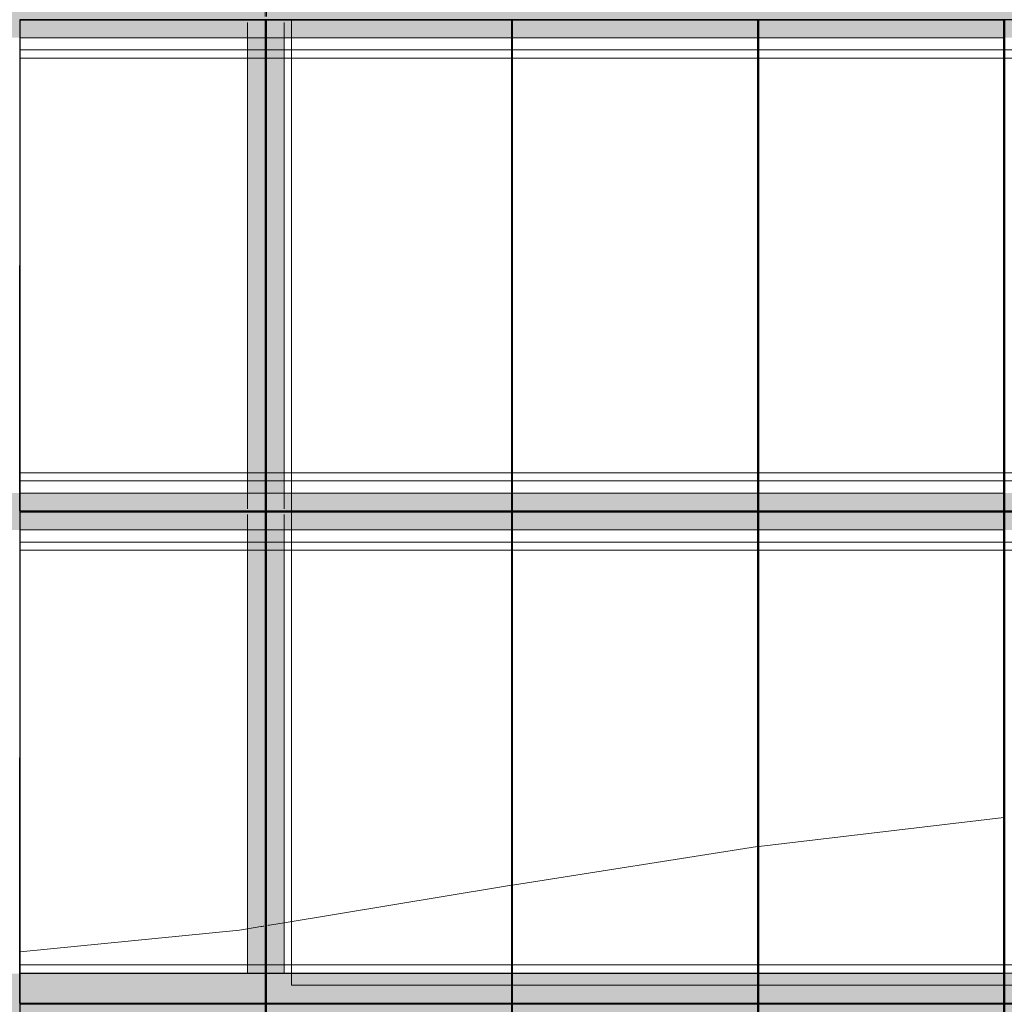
# Model space of a CAD drawing. Header units: metres. Extents: x -373759 to -373409, y 810976 to 811228.
# Tile 11 of 153: x -373677.38 to -373673.38, y 811115.88 to 811119.88. Entities that reach past the tile are written whole.
import ezdxf

# ---------------------------------------------------------------- set-up
doc = ezdxf.new("R2010")
doc.units = ezdxf.units.M
doc.header["$XCLIPFRAME"] = 2
doc.linetypes.add('TRAÇO 1mm', pattern=[2, 1, -1])
for name, color, linetype, lineweight, true_color in [('A-AREA', 7, 'Continuous', 5, 0xff0080), ('BASE ALAMEDA JULIO MULLER 1_explodidoR01_dwg', 7, 'Continuous', 5, 0x767676), ('Curva_Intermediária', 7, 'Continuous', 9, 0x656565)]:
    doc.layers.add(name, color=color, linetype=linetype, lineweight=lineweight, true_color=true_color)
for name, color, linetype, lineweight in [('A-GENM', 7, 'Continuous', 5), ('G-ANNO-TEXT', 7, 'Continuous', 5), ('I-WALL', 7, 'Continuous', 5), ('S-BEAM', 7, 'Continuous', 5)]:
    doc.layers.add(name, color=color, linetype=linetype, lineweight=lineweight)
doc.styles.add('Swis721 LtCn BT', font='swisscl.ttf', dxfattribs={"height": 475})
picture_1 = doc.add_image_def('image1.jpg', size_in_pixel=(999, 584))

# ---------------------------------------------------------------- blocks, each defined once
blk = doc.blocks.new('BASE ALAMEDA JULIO MULLER 1_explodidoR01_dwg-478056-PISTA INFERIOR PARTE 1')
at = {"layer": 'Curva_Intermediária', "color": 9, "lineweight": 5, "true_color": 0xc0c0c0}
for p, q in [((-48582, 904417.2), (-48637.7, 904423.5)), ((-48577.6, 904416.7), (-48581.8, 904417.2)), ((-48573.5, 904416.2), (-48577.4, 904416.7)), ((-48569.9, 904415.8), (-48573.3, 904416.2)), ((-48550.8, 904413.7), (-48554.2, 904414)), ((-48546.7, 904413.2), (-48550.6, 904413.6)), ((-48486.6, 904406.4), (-48546.5, 904413.2)), ((-46552.7, 904179.4), (-47552.5, 904300.6)), ((-45558.3, 904020.4), (-46547.7, 904178.7))]:
    blk.add_line(p, q, dxfattribs=at)
at = {"layer": 'Curva_Intermediária', "color": 9, "lineweight": 5, "true_color": 0xc0c0c0, "flags": 128}
for points in [[(-48637.7, 904423.5), (-48670.5, 904427.2), (-49550.7, 904585.3)], [(-47557.6, 904301.2), (-47606.5, 904307.2), (-48486.6, 904406.4)]]:
    blk.add_lwpolyline(points, dxfattribs=at)
blk = doc.blocks.new('_EST_ PLACA PISO ESTRUTURAL MEIO - _EST_ PLACA PISO ESTRUTURAL MEIO-V4-PISTA INFERIOR PARTE 1')
at = {"layer": 'A-GENM', "color": 253, "true_color": 0xaaaaaa}
for p, q in [((-1000, 500), (-1000, -500)), ((-997.5, 500), (997.5, 500)), ((-875.8, 500), (-997.5, 500)), ((997.5, 497.5), (-997.5, 497.5)), ((-997.5, 497.5), (997.5, 497.5)), ((-997.5, 497.5), (-997.5, -497.5)), ((-997.5, 497.5), (-997.5, -497.5)), ((-997.5, -497.5), (-997.5, 497.5)), ((-997.5, 497.5), (-997.5, -497.5)), ((-842.5, 500), (-875.8, 500)), ((-875.8, 497.5), (-875.8, -497.5)), ((842.5, 500), (-842.5, 500)), ((-842.5, -497.5), (-842.5, 497.5)), ((875.8, 500), (842.5, 500)), ((842.5, 497.5), (842.5, -497.5)), ((997.5, 500), (875.8, 500)), ((875.8, 497.5), (875.8, -497.5)), ((997.5, -497.5), (997.5, 497.5)), ((997.5, 497.5), (997.5, -497.5)), ((997.5, 497.5), (997.5, -497.5)), ((997.5, 497.5), (997.5, -497.5)), ((1000, 500), (1000, -500)), ((997.5, -497.5), (-997.5, -497.5)), ((-997.5, -497.5), (997.5, -497.5)), ((-997.5, -500), (-875.8, -500)), ((997.5, -500), (-997.5, -500)), ((-875.8, -500), (-842.5, -500)), ((-842.5, -500), (842.5, -500)), ((842.5, -500), (875.8, -500)), ((875.8, -500), (997.5, -500))]:
    blk.add_line(p, q, dxfattribs=at)
blk = doc.blocks.new('_EST_ PLACA PISO ESTRUTURAL MEIO - _EST_ PLACA PISO ESTRUTURAL MEIO-V5-PISTA INFERIOR PARTE 1')
at = {"layer": 'A-GENM', "color": 253, "true_color": 0xaaaaaa}
for p, q in [((-1000, 500), (-1000, -500)), ((-997.5, 500), (997.5, 500)), ((-875.8, 500), (-997.5, 500)), ((997.5, 497.5), (-997.5, 497.5)), ((-997.5, 497.5), (997.5, 497.5)), ((-997.5, 497.5), (-997.5, -497.5)), ((-997.5, 497.5), (-997.5, -497.5)), ((-997.5, -497.5), (-997.5, 497.5)), ((-997.5, 497.5), (-997.5, -497.5)), ((-842.5, 500), (-875.8, 500)), ((-875.8, 497.5), (-875.8, -497.5)), ((842.5, 500), (-842.5, 500)), ((-842.5, -497.5), (-842.5, 497.5)), ((875.8, 500), (842.5, 500)), ((842.5, 497.5), (842.5, -497.5)), ((997.5, 500), (875.8, 500)), ((875.8, 497.5), (875.8, -497.5)), ((997.5, -497.5), (997.5, 497.5)), ((997.5, 497.5), (997.5, -497.5)), ((997.5, 497.5), (997.5, -497.5)), ((997.5, 497.5), (997.5, -497.5)), ((1000, 500), (1000, -500)), ((997.5, -497.5), (-997.5, -497.5)), ((-997.5, -497.5), (997.5, -497.5)), ((-997.5, -500), (-875.8, -500)), ((997.5, -500), (-997.5, -500)), ((-875.8, -500), (-842.5, -500)), ((-842.5, -500), (842.5, -500)), ((842.5, -500), (875.8, -500)), ((875.8, -500), (997.5, -500))]:
    blk.add_line(p, q, dxfattribs=at)
blk = doc.blocks.new('_EST_ PLACA PISO ESTRUTURAL MEIO - _EST_ PLACA PISO ESTRUTURAL MEIO-V3-PISTA INFERIOR PARTE 1')
at = {"layer": 'A-GENM', "color": 253, "true_color": 0xaaaaaa}
for p, q in [((-1000, 500), (-1000, -500)), ((-997.5, 500), (997.5, 500)), ((-875.8, 500), (-997.5, 500)), ((997.5, 497.5), (-997.5, 497.5)), ((-997.5, 497.5), (997.5, 497.5)), ((-997.5, 497.5), (-997.5, -497.5)), ((-997.5, 497.5), (-997.5, -497.5)), ((-997.5, -497.5), (-997.5, 497.5)), ((-997.5, 497.5), (-997.5, -497.5)), ((-842.5, 500), (-875.8, 500)), ((-875.8, 497.5), (-875.8, -497.5)), ((842.5, 500), (-842.5, 500)), ((-842.5, -497.5), (-842.5, 497.5)), ((875.8, 500), (842.5, 500)), ((842.5, 497.5), (842.5, -497.5)), ((997.5, 500), (875.8, 500)), ((875.8, 497.5), (875.8, -497.5)), ((997.5, -497.5), (997.5, 497.5)), ((997.5, 497.5), (997.5, -497.5)), ((997.5, 497.5), (997.5, -497.5)), ((997.5, 497.5), (997.5, -497.5)), ((1000, 500), (1000, -500)), ((997.5, -497.5), (-997.5, -497.5)), ((-997.5, -497.5), (997.5, -497.5)), ((-997.5, -500), (-875.8, -500)), ((997.5, -500), (-997.5, -500)), ((-875.8, -500), (-842.5, -500)), ((-842.5, -500), (842.5, -500)), ((842.5, -500), (875.8, -500)), ((875.8, -500), (997.5, -500))]:
    blk.add_line(p, q, dxfattribs=at)
blk = doc.blocks.new('_EST_ PLACA PISO ESTRUTURAL MEIO - _EST_ PLACA PISO ESTRUTURAL MEIO-3577490-PISTA INFERIOR PARTE 1')
at = {"layer": 'A-GENM', "color": 253, "true_color": 0xaaaaaa}
for p, q in [((-1000, 500), (-1000, -500)), ((-997.5, 500), (997.5, 500)), ((-875.8, 500), (-997.5, 500)), ((997.5, 497.5), (-997.5, 497.5)), ((-997.5, 497.5), (997.5, 497.5)), ((-997.5, 497.5), (-997.5, -497.5)), ((-997.5, 497.5), (-997.5, -497.5)), ((-997.5, -497.5), (-997.5, 497.5)), ((-997.5, 497.5), (-997.5, -497.5)), ((-842.5, 500), (-875.8, 500)), ((-875.8, 497.5), (-875.8, -497.5)), ((842.5, 500), (-842.5, 500)), ((-842.5, -497.5), (-842.5, 497.5)), ((875.8, 500), (842.5, 500)), ((842.5, 497.5), (842.5, -497.5)), ((997.5, 500), (875.8, 500)), ((875.8, 497.5), (875.8, -497.5)), ((997.5, -497.5), (997.5, 497.5)), ((997.5, 497.5), (997.5, -497.5)), ((997.5, 497.5), (997.5, -497.5)), ((997.5, 497.5), (997.5, -497.5)), ((1000, 500), (1000, -500)), ((997.5, -497.5), (-997.5, -497.5)), ((-997.5, -497.5), (997.5, -497.5)), ((-997.5, -500), (-875.8, -500)), ((997.5, -500), (-997.5, -500)), ((-875.8, -500), (-842.5, -500)), ((-842.5, -500), (842.5, -500)), ((842.5, -500), (875.8, -500)), ((875.8, -500), (997.5, -500))]:
    blk.add_line(p, q, dxfattribs=at)
blk = doc.blocks.new('_EST_ PLACA PISO ESTRUTURAL MEIO - _EST_ PLACA PISO ESTRUTURAL MEIO-V11-PISTA INFERIOR PARTE 1')
at = {"layer": 'A-GENM', "color": 253, "true_color": 0xaaaaaa}
for p, q in [((-1000, -500), (-1000, 500)), ((-997.5, 500), (997.5, 500)), ((-875.8, 500), (-997.5, 500)), ((997.5, 497.5), (-997.5, 497.5)), ((-997.5, 497.5), (997.5, 497.5)), ((-997.5, 497.5), (-997.5, -497.5)), ((-997.5, 497.5), (-997.5, -497.5)), ((-997.5, -497.5), (-997.5, 497.5)), ((-997.5, 497.5), (-997.5, -497.5)), ((-842.5, 500), (-875.8, 500)), ((-875.8, 497.5), (-875.8, -497.5)), ((842.5, 500), (-842.5, 500)), ((-842.5, -497.5), (-842.5, 497.5)), ((875.8, 500), (842.5, 500)), ((842.5, 497.5), (842.5, -497.5)), ((997.5, 500), (875.8, 500)), ((875.8, 497.5), (875.8, -497.5)), ((997.5, -497.5), (997.5, 497.5)), ((997.5, 497.5), (997.5, -497.5)), ((997.5, 497.5), (997.5, -497.5)), ((997.5, 497.5), (997.5, -497.5)), ((1000, -500), (1000, 500)), ((997.5, -497.5), (-997.5, -497.5)), ((-997.5, -497.5), (997.5, -497.5)), ((-997.5, -500), (-875.8, -500)), ((997.5, -500), (-997.5, -500)), ((-875.8, -500), (-842.5, -500)), ((-842.5, -500), (842.5, -500)), ((842.5, -500), (875.8, -500)), ((875.8, -500), (997.5, -500))]:
    blk.add_line(p, q, dxfattribs=at)
blk = doc.blocks.new('_EST_ PLACA PISO ESTRUTURAL MEIO - _EST_ PLACA PISO ESTRUTURAL MEIO-V12-PISTA INFERIOR PARTE 1')
at = {"layer": 'A-GENM', "color": 253, "true_color": 0xaaaaaa}
for p, q in [((-1000, -500), (-1000, 500)), ((-997.5, 500), (997.5, 500)), ((-875.8, 500), (-997.5, 500)), ((997.5, 497.5), (-997.5, 497.5)), ((-997.5, 497.5), (997.5, 497.5)), ((-997.5, 497.5), (-997.5, -497.5)), ((-997.5, 497.5), (-997.5, -497.5)), ((-997.5, -497.5), (-997.5, 497.5)), ((-997.5, 497.5), (-997.5, -497.5)), ((-842.5, 500), (-875.8, 500)), ((-875.8, 497.5), (-875.8, -497.5)), ((842.5, 500), (-842.5, 500)), ((-842.5, -497.5), (-842.5, 497.5)), ((875.8, 500), (842.5, 500)), ((842.5, 497.5), (842.5, -497.5)), ((997.5, 500), (875.8, 500)), ((875.8, 497.5), (875.8, -497.5)), ((997.5, -497.5), (997.5, 497.5)), ((997.5, 497.5), (997.5, -497.5)), ((997.5, 497.5), (997.5, -497.5)), ((997.5, 497.5), (997.5, -497.5)), ((1000, -500), (1000, 500)), ((997.5, -497.5), (-997.5, -497.5)), ((-997.5, -497.5), (997.5, -497.5)), ((-997.5, -500), (-875.8, -500)), ((997.5, -500), (-997.5, -500)), ((-875.8, -500), (-842.5, -500)), ((-842.5, -500), (842.5, -500)), ((842.5, -500), (875.8, -500)), ((875.8, -500), (997.5, -500))]:
    blk.add_line(p, q, dxfattribs=at)
blk = doc.blocks.new('_EST_ PLACA PISO ESTRUTURAL MEIO - _EST_ PLACA PISO ESTRUTURAL MEIO-V10-PISTA INFERIOR PARTE 1')
at = {"layer": 'A-GENM', "color": 253, "true_color": 0xaaaaaa}
for p, q in [((-1000, -500), (-1000, 500)), ((-997.5, 500), (997.5, 500)), ((-875.8, 500), (-997.5, 500)), ((997.5, 497.5), (-997.5, 497.5)), ((-997.5, 497.5), (997.5, 497.5)), ((-997.5, 497.5), (-997.5, -497.5)), ((-997.5, 497.5), (-997.5, -497.5)), ((-997.5, -497.5), (-997.5, 497.5)), ((-997.5, 497.5), (-997.5, -497.5)), ((-842.5, 500), (-875.8, 500)), ((-875.8, 497.5), (-875.8, -497.5)), ((842.5, 500), (-842.5, 500)), ((-842.5, -497.5), (-842.5, 497.5)), ((875.8, 500), (842.5, 500)), ((842.5, 497.5), (842.5, -497.5)), ((997.5, 500), (875.8, 500)), ((875.8, 497.5), (875.8, -497.5)), ((997.5, -497.5), (997.5, 497.5)), ((997.5, 497.5), (997.5, -497.5)), ((997.5, 497.5), (997.5, -497.5)), ((997.5, 497.5), (997.5, -497.5)), ((1000, -500), (1000, 500)), ((997.5, -497.5), (-997.5, -497.5)), ((-997.5, -497.5), (997.5, -497.5)), ((-997.5, -500), (-875.8, -500)), ((997.5, -500), (-997.5, -500)), ((-875.8, -500), (-842.5, -500)), ((-842.5, -500), (842.5, -500)), ((842.5, -500), (875.8, -500)), ((875.8, -500), (997.5, -500))]:
    blk.add_line(p, q, dxfattribs=at)
blk = doc.blocks.new('_EST_ PLACA PISO ESTRUTURAL MEIO - _EST_ PLACA PISO ESTRUTURAL MEIO-V9-PISTA INFERIOR PARTE 1')
at = {"layer": 'A-GENM', "color": 253, "true_color": 0xaaaaaa}
for p, q in [((-1000, -500), (-1000, 500)), ((-997.5, 500), (997.5, 500)), ((-875.8, 500), (-997.5, 500)), ((997.5, 497.5), (-997.5, 497.5)), ((-997.5, 497.5), (997.5, 497.5)), ((-997.5, 497.5), (-997.5, -497.5)), ((-997.5, 497.5), (-997.5, -497.5)), ((-997.5, -497.5), (-997.5, 497.5)), ((-997.5, 497.5), (-997.5, -497.5)), ((-842.5, 500), (-875.8, 500)), ((-875.8, 497.5), (-875.8, -497.5)), ((842.5, 500), (-842.5, 500)), ((-842.5, -497.5), (-842.5, 497.5)), ((875.8, 500), (842.5, 500)), ((842.5, 497.5), (842.5, -497.5)), ((997.5, 500), (875.8, 500)), ((875.8, 497.5), (875.8, -497.5)), ((997.5, -497.5), (997.5, 497.5)), ((997.5, 497.5), (997.5, -497.5)), ((997.5, 497.5), (997.5, -497.5)), ((997.5, 497.5), (997.5, -497.5)), ((1000, -500), (1000, 500)), ((997.5, -497.5), (-997.5, -497.5)), ((-997.5, -497.5), (997.5, -497.5)), ((-997.5, -500), (-875.8, -500)), ((997.5, -500), (-997.5, -500)), ((-875.8, -500), (-842.5, -500)), ((-842.5, -500), (842.5, -500)), ((842.5, -500), (875.8, -500)), ((875.8, -500), (997.5, -500))]:
    blk.add_line(p, q, dxfattribs=at)
blk = doc.blocks.new('M_W-Wide Flange - VIGA I 25X15-V59-PISTA INFERIOR PARTE 1')
at = {"layer": 'S-BEAM'}
for p, q in [((-1112.5, 2.7), (-2915, 2.7)), ((-1054, 2.7), (-1112.5, 2.7)), ((-1049.9, 2.7), (-1052.8, 2.7)), ((-1035, 2.7), (-1040, 2.7)), ((-1023.3, 2.7), (-1026.2, 2.7)), ((-1018.9, 2.7), (-1022.1, 2.7)), ((-962.5, 2.7), (-1017.7, 2.7)), ((887.5, 2.7), (-962.5, 2.7)), ((946, 2.7), (887.5, 2.7)), ((950.1, 2.7), (947.2, 2.7)), ((976.7, 2.7), (973.8, 2.7)), ((981.1, 2.7), (977.9, 2.7)), ((1037.5, 2.7), (982.3, 2.7)), ((2887.5, 2.7), (1037.5, 2.7)), ((2945.9, 2.7), (2887.5, 2.7)), ((2950.1, 2.7), (2947.1, 2.7)), ((2976.7, 2.7), (2973.7, 2.7)), ((2981, 2.7), (2977.8, 2.7)), ((3037.5, 2.7), (2982.2, 2.7)), ((-1112.5, -2.8), (-2915, -2.8)), ((-1054, -2.8), (-1112.5, -2.8)), ((-1049.9, -2.8), (-1052.8, -2.8)), ((-1035, -2.8), (-1040, -2.8)), ((-1023.3, -2.8), (-1026.2, -2.8)), ((-1018.9, -2.8), (-1022.1, -2.8)), ((-962.5, -2.8), (-1017.7, -2.8)), ((887.5, -2.8), (-962.5, -2.8)), ((946, -2.8), (887.5, -2.8)), ((950.1, -2.8), (947.2, -2.8)), ((976.7, -2.8), (973.8, -2.8)), ((981.1, -2.8), (977.9, -2.8)), ((1037.5, -2.8), (982.3, -2.8)), ((2887.5, -2.8), (1037.5, -2.8)), ((2945.9, -2.8), (2887.5, -2.8)), ((2950.1, -2.8), (2947.1, -2.8)), ((2976.7, -2.8), (2973.7, -2.8)), ((2981, -2.8), (2977.8, -2.8)), ((3037.5, -2.8), (2982.2, -2.8))]:
    blk.add_line(p, q, dxfattribs=at)
blk = doc.blocks.new('M_W-Wide Flange - VIGA I 15X17-3833530-PISTA INFERIOR PARTE 1')
at = {"layer": 'S-BEAM', "true_color": 0xff8080, "transparency": 33554432}
h = blk.add_hatch(color=11, dxfattribs=at)
h.paths.add_polyline_path([(14498.8, -75), (14498.8, 75), (-14500, 75), (-14497.5, -75), (14497.5, -75)], flags=0)
h.paths.add_polyline_path([(13495, 0), (13495, 0), (13500, 0)], flags=0)
h.paths.add_polyline_path([(12495, 0), (12495, 0), (12500, 0)], flags=0)
h.paths.add_polyline_path([(11495, 0), (11495, 0), (11500, 0)], flags=0)
h.paths.add_polyline_path([(10495, 0), (10495, 0), (10500, 0)], flags=0)
h.paths.add_polyline_path([(9495, 0), (9495, 0), (9500, 0)], flags=0)
h.paths.add_polyline_path([(8495, 0), (8495, 0), (8500, 0)], flags=0)
h.paths.add_polyline_path([(7495, 0), (7495, 0), (7500, 0)], flags=0)
h.paths.add_polyline_path([(6495, 0), (6495, 0), (6500, 0)], flags=0)
h.paths.add_polyline_path([(5495, 0), (5495, 0), (5500, 0)], flags=0)
h.paths.add_polyline_path([(4495, 0), (4495, 0), (4500, 0)], flags=0)
h.paths.add_polyline_path([(3495, 0), (3495, 0), (3500, 0)], flags=0)
h.paths.add_polyline_path([(2495, 0), (2495, 0), (2500, 0)], flags=0)
h.paths.add_polyline_path([(1495, 0), (1495, 0), (1500, 0)], flags=0)
h.paths.add_polyline_path([(500, 5), (500, 5), (500, 35)], flags=0)
h.paths.add_polyline_path([(-500, 5), (-500, 5), (-500, 35)], flags=0)
h.paths.add_polyline_path([(-1500, 5), (-1500, 5), (-1500, 35)], flags=0)
h.paths.add_polyline_path([(-2500, 5), (-2500, 5), (-2500, 35)], flags=0)
h.paths.add_polyline_path([(-3500, 5), (-3500, 5), (-3500, 35)], flags=0)
h.paths.add_polyline_path([(-5500, 5), (-5500, 5), (-5500, 35)], flags=0)
h.paths.add_polyline_path([(-6500, 5), (-6500, 5), (-6500, 35)], flags=0)
h.paths.add_polyline_path([(-8500, 5), (-8500, 5), (-8500, 35)], flags=0)
h.paths.add_polyline_path([(-9500, 5), (-9500, 5), (-9500, 35)], flags=0)
h.paths.add_polyline_path([(-10500, 5), (-10500, 5), (-10500, 35)], flags=0)
h.paths.add_polyline_path([(-12500, 5), (-12500, 5), (-12500, 35)], flags=0)
for points in [[(14498.8, -19.7), (14497.5, -2.8), (-14500, -5.2), (-14497.5, -19.7), (14497.5, -19.7)], [(14498.8, -75), (14497.5, -19.7), (-14500, -19.9), (-14497.5, -75), (14497.5, -75)]]:
    blk.add_hatch(color=11, dxfattribs=at).paths.add_polyline_path(points, flags=0)
at = {"layer": 'S-BEAM'}
for p, q in [((-6502.5, -2.8), (-7497.5, -2.8)), ((-5502.5, -2.8), (-6497.5, -2.8)), ((-4502.5, -2.8), (-5497.5, -2.8)), ((-3502.5, -2.8), (-4497.5, -2.8))]:
    blk.add_line(p, q, dxfattribs=at)
at = {"layer": 'S-BEAM', "color": 1, "true_color": 0xff0000}
for p, q in [((-7497.5, -75), (-6502.5, -75)), ((-7497.5, -75), (-6502.5, -75)), ((-7497.5, -75), (-6502.5, -75)), ((-7497.5, -75), (-6502.5, -75)), ((-6497.5, -75), (-5502.5, -75)), ((-6497.5, -75), (-5502.5, -75)), ((-6497.5, -75), (-5502.5, -75)), ((-6497.5, -75), (-5502.5, -75)), ((-5497.5, -75), (-4502.5, -75)), ((-5497.5, -75), (-4502.5, -75)), ((-5497.5, -75), (-4502.5, -75)), ((-5497.5, -75), (-4502.5, -75)), ((-4497.5, -75), (-3502.5, -75)), ((-4497.5, -75), (-3502.5, -75)), ((-4497.5, -75), (-3502.5, -75)), ((-4497.5, -75), (-3502.5, -75))]:
    blk.add_line(p, q, dxfattribs=at)
blk = doc.blocks.new('M_W-Wide Flange - VIGA I 15X17-V339-PISTA INFERIOR PARTE 1')
at = {"layer": 'S-BEAM', "true_color": 0xff8080, "transparency": 33554432}
for points in [[(14498.8, 19.8), (14497.5, 75), (-14500, 75), (-14497.5, 19.8), (14497.5, 19.8)], [(14498.8, 2.7), (14497.5, 19.8), (-14500, 19.6), (-14497.5, 2.7), (14497.5, 2.7)], [(14498.8, -19.7), (14497.5, -2.8), (-14500, -5.2), (-14497.5, -19.7), (14497.5, -19.7)], [(14498.8, -75), (14497.5, -19.7), (-14500, -19.9), (-14497.5, -75), (14497.5, -75)]]:
    blk.add_hatch(color=11, dxfattribs=at).paths.add_polyline_path(points, flags=0)
h = blk.add_hatch(color=11, dxfattribs=at)
h.paths.add_polyline_path([(14498.8, -75), (14497.5, 75), (-14500, 75), (-14497.5, -75), (14497.5, -75)], flags=0)
h.paths.add_polyline_path([(-1497.5, 2.5), (-1497.5, 2.5), (-502.5, 2.5)], flags=0)
at = {"layer": 'S-BEAM', "color": 1, "true_color": 0xff0000}
for p, q in [((-6502.5, 75), (-7497.5, 75)), ((-7497.5, 75), (-6502.5, 75)), ((-7497.5, 75), (-6502.5, 75)), ((-7497.5, 75), (-6502.5, 75)), ((-5502.5, 75), (-6497.5, 75)), ((-6497.5, 75), (-5502.5, 75)), ((-6497.5, 75), (-5502.5, 75)), ((-6497.5, 75), (-5502.5, 75)), ((-4502.5, 75), (-5497.5, 75)), ((-5497.5, 75), (-4502.5, 75)), ((-5497.5, 75), (-4502.5, 75)), ((-5497.5, 75), (-4502.5, 75)), ((-3502.5, 75), (-4497.5, 75)), ((-4497.5, 75), (-3502.5, 75)), ((-4497.5, 75), (-3502.5, 75)), ((-4497.5, 75), (-3502.5, 75)), ((-7497.5, -75), (-6502.5, -75)), ((-7497.5, -75), (-6502.5, -75)), ((-7497.5, -75), (-6502.5, -75)), ((-7497.5, -75), (-6502.5, -75)), ((-6497.5, -75), (-5502.5, -75)), ((-6497.5, -75), (-5502.5, -75)), ((-6497.5, -75), (-5502.5, -75)), ((-6497.5, -75), (-5502.5, -75)), ((-5497.5, -75), (-4502.5, -75)), ((-5497.5, -75), (-4502.5, -75)), ((-5497.5, -75), (-4502.5, -75)), ((-5497.5, -75), (-4502.5, -75)), ((-4497.5, -75), (-3502.5, -75)), ((-4497.5, -75), (-3502.5, -75)), ((-4497.5, -75), (-3502.5, -75)), ((-4497.5, -75), (-3502.5, -75))]:
    blk.add_line(p, q, dxfattribs=at)
at = {"layer": 'S-BEAM'}
for p, q in [((-6502.5, 2.7), (-7497.5, 2.7)), ((-5502.5, 2.7), (-6497.5, 2.7)), ((-4502.5, 2.7), (-5497.5, 2.7)), ((-3502.5, 2.7), (-4497.5, 2.7)), ((-6502.5, -2.8), (-7497.5, -2.8)), ((-5502.5, -2.8), (-6497.5, -2.8)), ((-4502.5, -2.8), (-5497.5, -2.8)), ((-3502.5, -2.8), (-4497.5, -2.8))]:
    blk.add_line(p, q, dxfattribs=at)

msp = doc.modelspace()

# ---------------------------------------------------------------- hatches: boundary and pattern name
at = {"layer": 'I-WALL', "true_color": 0x808080}
h = msp.add_hatch(color=8, dxfattribs=at)
h.paths.add_polyline_path([(-373657.6679, 811115.7563), (-373657.6679, 811116.0063), (-373684.4574, 811116.0065), (-373684.4574, 811115.7565), (-373658.3799, 811115.7563)], flags=0)
h.paths.add_polyline_path([(-373659.1233, 811115.8863), (-373659.1233, 811115.8863), (-373658.3849, 811115.8863)], flags=0)
h.paths.add_polyline_path([(-373661.3824, 811115.8863), (-373661.3799, 811115.8863), (-373661.3799, 811115.8863)], flags=0)
h.paths.add_polyline_path([(-373666.3824, 811115.8864), (-373666.3799, 811115.8864), (-373666.3799, 811115.8864)], flags=0)
h.paths.add_polyline_path([(-373668.3824, 811115.8864), (-373668.3799, 811115.8864), (-373668.3799, 811115.8864)], flags=0)
h.paths.add_polyline_path([(-373669.28, 811115.8864), (-373669.28, 811115.8864), (-373668.3849, 811115.8864)], flags=0)
at = {"layer": 'S-BEAM', "true_color": 0xff8080, "transparency": 33554432}
h = msp.add_hatch(color=11, dxfattribs=at)
h.paths.add_polyline_path([(-373676.4021, 811116.0064), (-373676.4021, 811116.0065), (-373676.4021, 811121.9589), (-373676.4574, 811121.9589), (-373676.4574, 811116.0064)], flags=0)
h.paths.add_polyline_path([(-373676.4174, 811119.9189), (-373676.4174, 811119.9189), (-373676.4174, 811119.9589)], flags=0)
h = msp.add_hatch(color=11, dxfattribs=at)
h.paths.add_polyline_path([(-373676.3074, 811116.0064), (-373676.3074, 811121.9589), (-373676.4574, 811121.9589), (-373676.4574, 811116.0064), (-373676.3799, 811116.0064)], flags=0)
h.paths.add_polyline_path([(-373676.3824, 811118.9507), (-373676.3824, 811118.9507), (-373676.3824, 811119.7461)], flags=0)
h.paths.add_polyline_path([(-373676.4174, 811119.9189), (-373676.4174, 811119.9189), (-373676.4174, 811119.9589)], flags=0)
for points in [[(-373676.3851, 811116.0064), (-373676.3874, 811121.9589), (-373676.4021, 811121.9589), (-373676.4021, 811116.0064), (-373676.3857, 811116.0064)], [(-373676.3626, 811116.0064), (-373676.3626, 811116.0065), (-373676.3626, 811121.9589), (-373676.3796, 811121.9589), (-373676.3773, 811116.0064), (-373676.367, 811116.0064)], [(-373676.3074, 811116.0064), (-373676.3074, 811121.9589), (-373676.3626, 811121.9589), (-373676.3626, 811116.0064)]]:
    msp.add_hatch(color=11, dxfattribs=at).paths.add_polyline_path(points, flags=0)

# ---------------------------------------------------------------- linework, layer by layer
at = {"color": 6, "linetype": 'TRAÇO 1mm', "lineweight": 30}
msp.add_circle((-373669.8776, 811116.8841), 16.9117, dxfattribs=at)
at = {"layer": 'A-AREA'}
for p, q in [((-373676.2774, 811119.8839), (-373676.2774, 811115.9589)), ((-373676.2774, 811115.9589), (-373670.2084, 811115.9589))]:
    msp.add_line(p, q, dxfattribs=at)
at = {"layer": 'I-WALL'}
for p, q in [((-373677.3799, 811116.0064), (-373676.3849, 811116.0064)), ((-373676.3799, 811116.0064), (-373675.3849, 811116.0064)), ((-373675.3799, 811116.0064), (-373674.3849, 811116.0064)), ((-373674.3799, 811116.0064), (-373673.3849, 811116.0064))]:
    msp.add_line(p, q, dxfattribs=at)
at = {"layer": 'S-BEAM', "color": 1, "true_color": 0xff0000}
for p, q in [((-373676.4574, 811119.8716), (-373676.4574, 811119.8686)), ((-373676.4574, 811119.8686), (-373676.4574, 811119.8716)), ((-373676.4574, 811119.8686), (-373676.4574, 811119.8716)), ((-373676.4574, 811119.8686), (-373676.4574, 811119.8716)), ((-373676.4574, 811119.8674), (-373676.4574, 811119.8089)), ((-373676.4574, 811119.8089), (-373676.4574, 811119.8674)), ((-373676.4574, 811119.8089), (-373676.4574, 811119.8674)), ((-373676.4574, 811119.8089), (-373676.4574, 811119.8674)), ((-373676.3074, 811119.8686), (-373676.3074, 811119.8715)), ((-373676.3074, 811119.8686), (-373676.3074, 811119.8715)), ((-373676.3074, 811119.8686), (-373676.3074, 811119.8715)), ((-373676.3074, 811119.8686), (-373676.3074, 811119.8715)), ((-373676.3074, 811119.8089), (-373676.3074, 811119.8673)), ((-373676.3074, 811119.8089), (-373676.3074, 811119.8673)), ((-373676.3074, 811119.8089), (-373676.3074, 811119.8673)), ((-373676.3074, 811119.8089), (-373676.3074, 811119.8673)), ((-373676.4574, 811119.8089), (-373676.4574, 811117.9589)), ((-373676.4574, 811117.9589), (-373676.4574, 811119.8089)), ((-373676.4574, 811117.9589), (-373676.4574, 811119.8089)), ((-373676.4574, 811117.9589), (-373676.4574, 811119.8089)), ((-373676.3074, 811117.9589), (-373676.3074, 811119.8089)), ((-373676.3074, 811117.9589), (-373676.3074, 811119.8089)), ((-373676.3074, 811117.9589), (-373676.3074, 811119.8089)), ((-373676.3074, 811117.9589), (-373676.3074, 811119.8089)), ((-373676.4574, 811117.9589), (-373676.4574, 811117.9037)), ((-373676.4574, 811117.9037), (-373676.4574, 811117.9589)), ((-373676.4574, 811117.9037), (-373676.4574, 811117.9589)), ((-373676.4574, 811117.9037), (-373676.4574, 811117.9589)), ((-373676.3074, 811117.9037), (-373676.3074, 811117.9589)), ((-373676.3074, 811117.9037), (-373676.3074, 811117.9589)), ((-373676.3074, 811117.9037), (-373676.3074, 811117.9589)), ((-373676.3074, 811117.9037), (-373676.3074, 811117.9589)), ((-373676.4574, 811117.9025), (-373676.4574, 811117.8993)), ((-373676.4574, 811117.8993), (-373676.4574, 811117.9025)), ((-373676.4574, 811117.8993), (-373676.4574, 811117.9025)), ((-373676.4574, 811117.8993), (-373676.4574, 811117.9025)), ((-373676.4574, 811117.8982), (-373676.4574, 811117.8952)), ((-373676.4574, 811117.8952), (-373676.4574, 811117.8982)), ((-373676.4574, 811117.8952), (-373676.4574, 811117.8982)), ((-373676.4574, 811117.8952), (-373676.4574, 811117.8982)), ((-373676.4574, 811117.8864), (-373676.4574, 811117.8814)), ((-373676.4574, 811117.8814), (-373676.4574, 811117.8864)), ((-373676.4574, 811117.8814), (-373676.4574, 811117.8864)), ((-373676.4574, 811117.8814), (-373676.4574, 811117.8864)), ((-373676.3074, 811117.8993), (-373676.3074, 811117.9024)), ((-373676.3074, 811117.8993), (-373676.3074, 811117.9024)), ((-373676.3074, 811117.8993), (-373676.3074, 811117.9024)), ((-373676.3074, 811117.8993), (-373676.3074, 811117.9024)), ((-373676.3074, 811117.8952), (-373676.3074, 811117.8981)), ((-373676.3074, 811117.8952), (-373676.3074, 811117.8981)), ((-373676.3074, 811117.8952), (-373676.3074, 811117.8981)), ((-373676.3074, 811117.8952), (-373676.3074, 811117.8981)), ((-373676.3074, 811117.8814), (-373676.3074, 811117.8864)), ((-373676.3074, 811117.8814), (-373676.3074, 811117.8864)), ((-373676.3074, 811117.8814), (-373676.3074, 811117.8864)), ((-373676.3074, 811117.8814), (-373676.3074, 811117.8864)), ((-373676.4574, 811117.8716), (-373676.4574, 811117.8686)), ((-373676.4574, 811117.8686), (-373676.4574, 811117.8716)), ((-373676.4574, 811117.8686), (-373676.4574, 811117.8716)), ((-373676.4574, 811117.8686), (-373676.4574, 811117.8716)), ((-373676.4574, 811117.8674), (-373676.4574, 811117.8089)), ((-373676.4574, 811117.8089), (-373676.4574, 811117.8674)), ((-373676.4574, 811117.8089), (-373676.4574, 811117.8674)), ((-373676.4574, 811117.8089), (-373676.4574, 811117.8674)), ((-373676.3074, 811117.8686), (-373676.3074, 811117.8715)), ((-373676.3074, 811117.8686), (-373676.3074, 811117.8715)), ((-373676.3074, 811117.8686), (-373676.3074, 811117.8715)), ((-373676.3074, 811117.8686), (-373676.3074, 811117.8715)), ((-373676.3074, 811117.8089), (-373676.3074, 811117.8673)), ((-373676.3074, 811117.8089), (-373676.3074, 811117.8673)), ((-373676.3074, 811117.8089), (-373676.3074, 811117.8673)), ((-373676.3074, 811117.8089), (-373676.3074, 811117.8673)), ((-373676.4574, 811117.8089), (-373676.4574, 811116.0064)), ((-373676.4574, 811116.0064), (-373676.4574, 811117.8089)), ((-373676.4574, 811116.0064), (-373676.4574, 811117.8089)), ((-373676.4574, 811116.0064), (-373676.4574, 811117.8089)), ((-373676.3074, 811116.0064), (-373676.3074, 811117.8089)), ((-373676.3074, 811116.0064), (-373676.3074, 811117.8089)), ((-373676.3074, 811116.0064), (-373676.3074, 811117.8089)), ((-373676.3074, 811116.0064), (-373676.3074, 811117.8089))]:
    msp.add_line(p, q, dxfattribs=at)

# ---------------------------------------------------------------- block references
at = {"layer": 'A-GENM', "color": 253, "true_color": 0xaaaaaa}
for name, p, xscale, yscale, zscale, rotation in [('_EST_ PLACA PISO ESTRUTURAL MEIO - _EST_ PLACA PISO ESTRUTURAL MEIO-V4-PISTA INFERIOR PARTE 1', (-373676.8824, 811118.8839), 0.0009999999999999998, 0.0009999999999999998, 0.0009999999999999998, 269.9997169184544), ('_EST_ PLACA PISO ESTRUTURAL MEIO - _EST_ PLACA PISO ESTRUTURAL MEIO-V5-PISTA INFERIOR PARTE 1', (-373675.8824, 811118.8839), 0.0009999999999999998, 0.0009999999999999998, 0.0009999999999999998, 269.9997169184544), ('_EST_ PLACA PISO ESTRUTURAL MEIO - _EST_ PLACA PISO ESTRUTURAL MEIO-V3-PISTA INFERIOR PARTE 1', (-373674.8824, 811118.8839), 0.0009999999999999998, 0.0009999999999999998, 0.0009999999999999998, 269.9997169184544), ('_EST_ PLACA PISO ESTRUTURAL MEIO - _EST_ PLACA PISO ESTRUTURAL MEIO-3577490-PISTA INFERIOR PARTE 1', (-373673.8824, 811118.8839), 0.0009999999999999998, 0.0009999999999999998, 0.0009999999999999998, 269.9997169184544), ('_EST_ PLACA PISO ESTRUTURAL MEIO - _EST_ PLACA PISO ESTRUTURAL MEIO-V4-PISTA INFERIOR PARTE 1', (-373672.8824, 811118.8839), 0.0009999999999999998, 0.0009999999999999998, 0.0009999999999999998, 269.9997169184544), ('_EST_ PLACA PISO ESTRUTURAL MEIO - _EST_ PLACA PISO ESTRUTURAL MEIO-V11-PISTA INFERIOR PARTE 1', (-373676.8824, 811116.8839), 0.001000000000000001, 0.001000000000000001, 0.001000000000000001, 89.99971691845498), ('_EST_ PLACA PISO ESTRUTURAL MEIO - _EST_ PLACA PISO ESTRUTURAL MEIO-V12-PISTA INFERIOR PARTE 1', (-373675.8824, 811116.8839), 0.001000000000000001, 0.001000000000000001, 0.001000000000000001, 89.99971691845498), ('_EST_ PLACA PISO ESTRUTURAL MEIO - _EST_ PLACA PISO ESTRUTURAL MEIO-V10-PISTA INFERIOR PARTE 1', (-373674.8824, 811116.8839), 0.001000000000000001, 0.001000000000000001, 0.001000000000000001, 89.99971691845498), ('_EST_ PLACA PISO ESTRUTURAL MEIO - _EST_ PLACA PISO ESTRUTURAL MEIO-V9-PISTA INFERIOR PARTE 1', (-373673.8824, 811116.8839), 0.001000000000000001, 0.001000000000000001, 0.001000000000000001, 89.99971691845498), ('_EST_ PLACA PISO ESTRUTURAL MEIO - _EST_ PLACA PISO ESTRUTURAL MEIO-V11-PISTA INFERIOR PARTE 1', (-373672.8824, 811116.8839), 0.001000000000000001, 0.001000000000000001, 0.001000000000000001, 89.99971691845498), ('_EST_ PLACA PISO ESTRUTURAL MEIO - _EST_ PLACA PISO ESTRUTURAL MEIO-V4-PISTA INFERIOR PARTE 1', (-373676.8824, 811114.8839), 0.001000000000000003, 0.001000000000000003, 0.001000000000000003, 269.9997169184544), ('_EST_ PLACA PISO ESTRUTURAL MEIO - _EST_ PLACA PISO ESTRUTURAL MEIO-V5-PISTA INFERIOR PARTE 1', (-373675.8824, 811114.8839), 0.001000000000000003, 0.001000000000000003, 0.001000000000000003, 269.9997169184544), ('_EST_ PLACA PISO ESTRUTURAL MEIO - _EST_ PLACA PISO ESTRUTURAL MEIO-V3-PISTA INFERIOR PARTE 1', (-373674.8824, 811114.8839), 0.001000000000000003, 0.001000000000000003, 0.001000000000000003, 269.9997169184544), ('_EST_ PLACA PISO ESTRUTURAL MEIO - _EST_ PLACA PISO ESTRUTURAL MEIO-3577490-PISTA INFERIOR PARTE 1', (-373673.8824, 811114.8839), 0.001000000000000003, 0.001000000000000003, 0.001000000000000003, 269.9997169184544), ('_EST_ PLACA PISO ESTRUTURAL MEIO - _EST_ PLACA PISO ESTRUTURAL MEIO-V4-PISTA INFERIOR PARTE 1', (-373672.8824, 811114.8839), 0.001000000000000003, 0.001000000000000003, 0.001000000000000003, 269.9997169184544)]:
    msp.add_blockref(name, p, dxfattribs=dict(at, xscale=xscale, yscale=yscale, zscale=zscale, rotation=rotation))
at = {"layer": 'BASE ALAMEDA JULIO MULLER 1_explodidoR01_dwg', "color": 9, "true_color": 0xc0c0c0, "xscale": 0.0009999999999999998, "yscale": 0.0009999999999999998, "zscale": 0.0009999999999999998, "rotation": 15.8306522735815}
msp.add_blockref('BASE ALAMEDA JULIO MULLER 1_explodidoR01_dwg-478056-PISTA INFERIOR PARTE 1', (-373382.9422, 810259.3357), dxfattribs=at)
at = {"layer": 'S-BEAM', "xscale": 0.001, "yscale": 0.001, "zscale": 0.001, "rotation": 89.99975580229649}
msp.add_blockref('M_W-Wide Flange - VIGA I 25X15-V59-PISTA INFERIOR PARTE 1', (-373676.3824, 811118.9214), dxfattribs=at)
at = {"layer": 'S-BEAM', "color": 1, "true_color": 0xff0000, "xscale": 0.001, "yscale": 0.001, "zscale": 0.001}
for name, p in [('M_W-Wide Flange - VIGA I 15X17-3833530-PISTA INFERIOR PARTE 1', (-373669.8824, 811119.8839)), ('M_W-Wide Flange - VIGA I 15X17-V339-PISTA INFERIOR PARTE 1', (-373669.8824, 811117.8839))]:
    msp.add_blockref(name, p, dxfattribs=at)

# ---------------------------------------------------------------- texts
at = {"layer": 'G-ANNO-TEXT', "insert": (-373679.6454, 811116.713), "char_height": 0.475, "width": 2.38502, "attachment_point": 1, "rotation": 359.9653, "style": 'Swis721 LtCn BT'}
msp.add_mtext('ARRIMO', dxfattribs=at)

# ---------------------------------------------------------------- pictures from other files: only their frames are drawn
image = msp.add_image(picture_1, insert=(-373760.7975, 810990.6628), size_in_units=(351.8083, 205.6617))
image.set_boundary_path([(4.5384, 95.0127), (998.5, 423.3533)])
image.dxf.flags = 15

doc.saveas('drawing.dxf')
